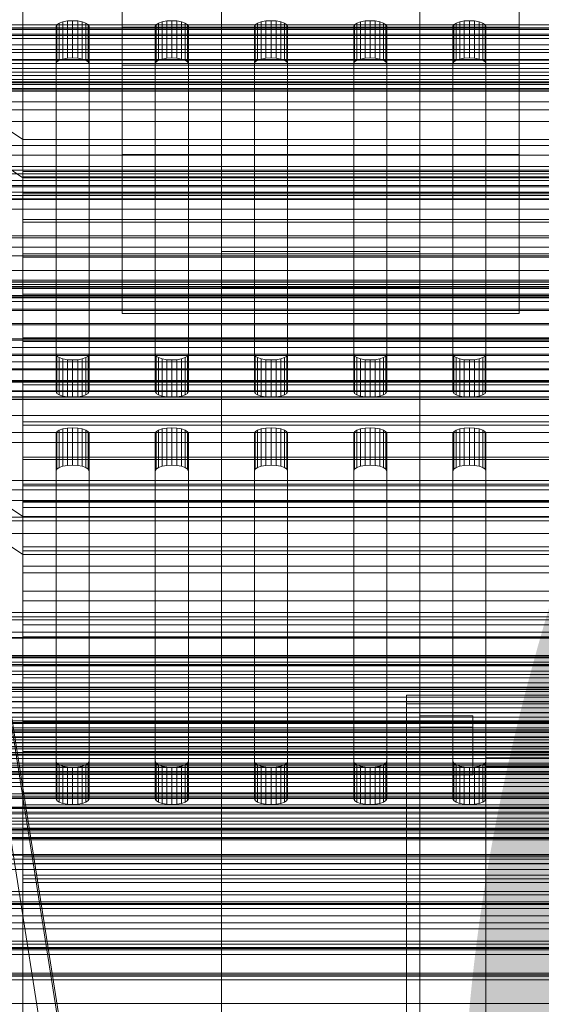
# Model space of a CAD drawing. Header units: millimetres. Extents: x -2233 to 61924, y -68080 to 6847.
# Tile 60 of 256: x -130 to -52, y -35176 to -35027. Entities that reach past the tile are written whole.
import ezdxf

# ---------------------------------------------------------------- set-up
doc = ezdxf.new("R2010")
doc.units = ezdxf.units.MM
for name, color, linetype, lineweight in [('COTAS_O', 1, 'Continuous', 0), ('COTAS_P', 1, 'Continuous', 0), ('frontal_bajante_movil', 7, 'Continuous', 0), ('frontal_C01', 7, 'Continuous', 0), ('frontal_C02', 7, 'Continuous', 0), ('frontal_C03', 7, 'Continuous', 0), ('frontal_mezcladora', 7, 'Continuous', 0), ('frontal_secador', 7, 'Continuous', 0)]:
    doc.layers.add(name, color=color, linetype=linetype, lineweight=lineweight)
doc.dimstyles.new('R19_100', dxfattribs={"dimtxt": 250, "dimasz": 150, "dimexe": 150, "dimexo": 80, "dimgap": 100, "dimtad": 1, "dimtih": 1, "dimtoh": 1, "dimdsep": 46, "dimcen": 0.09, "dimadec": 0, "dimazin": 0, "dimtfac": 1, "dimtdec": 4, "dimtofl": 0, "dimtmove": 0, "dimatfit": 3, "dimfxl": 1, "dimtolj": 1, "dimtzin": 0, "dimarcsym": 0})

# ---------------------------------------------------------------- blocks, each defined once
blk = doc.blocks.new('DIM_R27_48')
at = {"layer": 'COTAS_P'}
for p, q in [((-1750, -34600), (-1600, -34555)), ((2600, -34600), (2450, -34555)), ((-1750, -35500), (-1750, -34600)), ((-1750, -34600), (2600, -34600)), ((-1750, -34600), (-1600, -34645)), ((2600, -34600), (2450, -34645)), ((2600, -35500), (2600, -34600))]:
    blk.add_line(p, q, dxfattribs=at)
blk.add_text('4350 P', height=250, dxfattribs=at).set_placement((425, -34500))
blk = doc.blocks.new('DIM_R27_50')
at = {"layer": 'COTAS_P'}
for p, q in [((1705.78, -34504.95), (1551.9, -34475.9)), ((-194.22, -34704.95), (1705.78, -34504.95)), ((1705.78, -34504.95), (1561.32, -34565.4)), ((1800, -35400), (1705.78, -34504.95)), ((-194.22, -34704.95), (-49.75, -34644.49)), ((-100, -35600), (-194.22, -34704.95)), ((-194.22, -34704.95), (-40.33, -34734))]:
    blk.add_line(p, q, dxfattribs=at)
blk.add_text('1910.5 P', height=250, rotation=6.009, dxfattribs=at).set_placement((745.32, -34505.49))
blk = doc.blocks.new('DIM_R27_58')
at = {"layer": 'COTAS_O'}
for p, q in [((-1480, -35300), (-1330, -35255)), ((490, -35300), (340, -35255)), ((-1480, -36000), (-1480, -35300)), ((-1480, -35300), (490, -35300)), ((-1480, -35300), (-1330, -35345)), ((490, -35300), (340, -35345)), ((490, -36000), (490, -35300))]:
    blk.add_line(p, q, dxfattribs=at)
blk.add_text('1970 O', height=250, dxfattribs=at).set_placement((-495, -35200))
blk = doc.blocks.new('DIM_R27_60')
at = {"layer": 'COTAS_O'}
for p, q in [((-1400, -35300), (-1250, -35255)), ((1400, -35300), (1250, -35255)), ((-1400, -36000), (-1400, -35300)), ((-1400, -35300), (1400, -35300)), ((-1400, -35300), (-1250, -35345)), ((1400, -35300), (1250, -35345)), ((1400, -36000), (1400, -35300))]:
    blk.add_line(p, q, dxfattribs=at)
blk.add_text('2800 O', height=250, dxfattribs=at).set_placement((0, -35200))
blk = doc.blocks.new('DIM_R27_61')
at = {"layer": 'COTAS_P'}
for p, q in [((-305, -34680), (395, -34680)), ((395, -34680), (350, -34830)), ((395, -36000), (395, -34680)), ((395, -34680), (440, -34830)), ((395, -36000), (350, -35850)), ((395, -36000), (440, -35850)), ((-305, -36000), (395, -36000))]:
    blk.add_line(p, q, dxfattribs=at)
blk.add_text('1320 P', height=250, rotation=90, dxfattribs=at).set_placement((295, -35340))
blk = doc.blocks.new('DIM_R27_62')
at = {"layer": 'COTAS_P'}
for p, q in [((-305, -35300), (-155, -35255)), ((345, -35300), (195, -35255)), ((-305, -36000), (-305, -35300)), ((-305, -35300), (345, -35300)), ((-305, -35300), (-155, -35345)), ((345, -35300), (195, -35345)), ((345, -36000), (345, -35300))]:
    blk.add_line(p, q, dxfattribs=at)
blk.add_text('650 P', height=250, dxfattribs=at).set_placement((20, -35200))

msp = doc.modelspace()

# ---------------------------------------------------------------- linework, layer by layer
at = {"layer": 'frontal_bajante_movil'}
for p, q in [((-82.939, -35460.565), (-170.939, -34903.924)), ((-168, -34903.359), (-80, -35460)), ((-168, -34904.675), (-80, -35461.315)), ((-125, -35028.298), (-124.878, -35028.034)), ((-124.878, -35028.034), (-124.523, -35027.796)), ((-124.878, -35033.672), (-124.878, -35028.034)), ((-124.523, -35027.796), (-123.969, -35027.607)), ((-124.523, -35033.434), (-124.523, -35027.796)), ((-123.969, -35027.607), (-123.273, -35027.485)), ((-123.969, -35033.245), (-123.969, -35027.607)), ((-123.273, -35027.485), (-122.5, -35027.443)), ((-123.273, -35033.123), (-123.273, -35027.485)), ((-122.5, -35027.443), (-121.727, -35027.485)), ((-122.5, -35033.082), (-122.5, -35027.443)), ((-121.727, -35027.485), (-121.031, -35027.607)), ((-121.727, -35033.123), (-121.727, -35027.485)), ((-121.031, -35027.607), (-120.477, -35027.796)), ((-121.031, -35033.245), (-121.031, -35027.607)), ((-120.477, -35027.796), (-120.122, -35028.034)), ((-120.477, -35033.434), (-120.477, -35027.796)), ((-120.122, -35028.034), (-120, -35028.298)), ((-120.122, -35033.672), (-120.122, -35028.034)), ((-110, -35028.298), (-109.878, -35028.034)), ((-109.878, -35028.034), (-109.523, -35027.796)), ((-109.878, -35033.672), (-109.878, -35028.034)), ((-109.523, -35027.796), (-108.969, -35027.607)), ((-109.523, -35033.434), (-109.523, -35027.796)), ((-108.969, -35027.607), (-108.273, -35027.485)), ((-108.969, -35033.245), (-108.969, -35027.607)), ((-108.273, -35027.485), (-107.5, -35027.443)), ((-108.273, -35033.123), (-108.273, -35027.485)), ((-107.5, -35027.443), (-106.727, -35027.485)), ((-107.5, -35033.082), (-107.5, -35027.443)), ((-106.727, -35027.485), (-106.031, -35027.607)), ((-106.727, -35033.123), (-106.727, -35027.485)), ((-106.031, -35027.607), (-105.477, -35027.796)), ((-106.031, -35033.245), (-106.031, -35027.607)), ((-105.477, -35027.796), (-105.122, -35028.034)), ((-105.477, -35033.434), (-105.477, -35027.796)), ((-105.122, -35028.034), (-105, -35028.298)), ((-105.122, -35033.672), (-105.122, -35028.034)), ((-95, -35028.298), (-94.878, -35028.034)), ((-94.878, -35028.034), (-94.523, -35027.796)), ((-94.878, -35033.672), (-94.878, -35028.034)), ((-94.523, -35027.796), (-93.969, -35027.607)), ((-94.523, -35033.434), (-94.523, -35027.796)), ((-93.969, -35027.607), (-93.273, -35027.485)), ((-93.969, -35033.245), (-93.969, -35027.607)), ((-93.273, -35027.485), (-92.5, -35027.443)), ((-93.273, -35033.123), (-93.273, -35027.485)), ((-92.5, -35027.443), (-91.727, -35027.485)), ((-92.5, -35033.082), (-92.5, -35027.443)), ((-91.727, -35027.485), (-91.031, -35027.607)), ((-91.727, -35033.123), (-91.727, -35027.485)), ((-91.031, -35027.607), (-90.477, -35027.796)), ((-91.031, -35033.245), (-91.031, -35027.607)), ((-90.477, -35027.796), (-90.122, -35028.034)), ((-90.477, -35033.434), (-90.477, -35027.796)), ((-90.122, -35028.034), (-90, -35028.298)), ((-90.122, -35033.672), (-90.122, -35028.034)), ((-80, -35028.298), (-79.878, -35028.034)), ((-79.878, -35028.034), (-79.523, -35027.796)), ((-79.878, -35033.672), (-79.878, -35028.034)), ((-79.523, -35027.796), (-78.969, -35027.607)), ((-79.523, -35033.434), (-79.523, -35027.796)), ((-78.969, -35027.607), (-78.273, -35027.485)), ((-78.969, -35033.245), (-78.969, -35027.607)), ((-78.273, -35027.485), (-77.5, -35027.443)), ((-78.273, -35033.123), (-78.273, -35027.485)), ((-77.5, -35027.443), (-76.727, -35027.485)), ((-77.5, -35033.082), (-77.5, -35027.443)), ((-76.727, -35027.485), (-76.031, -35027.607)), ((-76.727, -35033.123), (-76.727, -35027.485)), ((-76.031, -35027.607), (-75.477, -35027.796)), ((-76.031, -35033.245), (-76.031, -35027.607)), ((-75.477, -35027.796), (-75.122, -35028.034)), ((-75.477, -35033.434), (-75.477, -35027.796)), ((-75.122, -35028.034), (-75, -35028.298)), ((-75.122, -35033.672), (-75.122, -35028.034)), ((-65, -35028.298), (-64.878, -35028.034)), ((-64.878, -35028.034), (-64.523, -35027.796)), ((-64.878, -35033.672), (-64.878, -35028.034)), ((-64.523, -35027.796), (-63.969, -35027.607)), ((-64.523, -35033.434), (-64.523, -35027.796)), ((-63.969, -35027.607), (-63.273, -35027.485)), ((-63.969, -35033.245), (-63.969, -35027.607)), ((-63.273, -35027.485), (-62.5, -35027.443)), ((-63.273, -35033.123), (-63.273, -35027.485)), ((-62.5, -35027.443), (-61.727, -35027.485)), ((-62.5, -35033.082), (-62.5, -35027.443)), ((-61.727, -35027.485), (-61.031, -35027.607)), ((-61.727, -35033.123), (-61.727, -35027.485)), ((-61.031, -35027.607), (-60.477, -35027.796)), ((-61.031, -35033.245), (-61.031, -35027.607)), ((-60.477, -35027.796), (-60.122, -35028.034)), ((-60.477, -35033.434), (-60.477, -35027.796)), ((-60.122, -35028.034), (-60, -35028.298)), ((-60.122, -35033.672), (-60.122, -35028.034)), ((208, -35029.661), (-168, -35029.661)), ((-125, -35077.891), (-125, -35028.298)), ((-125, -35028.298), (-125, -35033.937)), ((-120, -35028.298), (-120, -35077.891)), ((-120, -35033.937), (-120, -35028.298)), ((-110, -35077.891), (-110, -35028.298)), ((-110, -35028.298), (-110, -35033.937)), ((-105, -35028.298), (-105, -35077.891)), ((-105, -35033.937), (-105, -35028.298)), ((-95, -35077.891), (-95, -35028.298)), ((-95, -35028.298), (-95, -35033.937)), ((-90, -35028.298), (-90, -35077.891)), ((-90, -35033.937), (-90, -35028.298)), ((-80, -35077.891), (-80, -35028.298)), ((-80, -35028.298), (-80, -35033.937)), ((-75, -35028.298), (-75, -35077.891)), ((-75, -35033.937), (-75, -35028.298)), ((-65, -35077.891), (-65, -35028.298)), ((-65, -35028.298), (-65, -35033.937)), ((-60, -35028.298), (-60, -35077.891)), ((-60, -35033.937), (-60, -35028.298)), ((-124.878, -35033.672), (-125, -35033.937)), ((-125, -35033.937), (-125, -35083.53)), ((-124.523, -35033.434), (-124.878, -35033.672)), ((-123.969, -35033.245), (-124.523, -35033.434)), ((-123.273, -35033.123), (-123.969, -35033.245)), ((-122.5, -35033.082), (-123.273, -35033.123)), ((-121.727, -35033.123), (-122.5, -35033.082)), ((-121.031, -35033.245), (-121.727, -35033.123)), ((-120.477, -35033.434), (-121.031, -35033.245)), ((-120.122, -35033.672), (-120.477, -35033.434)), ((-120, -35033.937), (-120.122, -35033.672)), ((-120, -35083.53), (-120, -35033.937)), ((-109.878, -35033.672), (-110, -35033.937)), ((-110, -35033.937), (-110, -35083.53)), ((-109.523, -35033.434), (-109.878, -35033.672)), ((-108.969, -35033.245), (-109.523, -35033.434)), ((-108.273, -35033.123), (-108.969, -35033.245)), ((-107.5, -35033.082), (-108.273, -35033.123)), ((-106.727, -35033.123), (-107.5, -35033.082)), ((-106.031, -35033.245), (-106.727, -35033.123)), ((-105.477, -35033.434), (-106.031, -35033.245)), ((-105.122, -35033.672), (-105.477, -35033.434)), ((-105, -35033.937), (-105.122, -35033.672)), ((-105, -35083.53), (-105, -35033.937)), ((-94.878, -35033.672), (-95, -35033.937)), ((-95, -35033.937), (-95, -35083.53)), ((-94.523, -35033.434), (-94.878, -35033.672)), ((-93.969, -35033.245), (-94.523, -35033.434)), ((-93.273, -35033.123), (-93.969, -35033.245)), ((-92.5, -35033.082), (-93.273, -35033.123)), ((-91.727, -35033.123), (-92.5, -35033.082)), ((-91.031, -35033.245), (-91.727, -35033.123)), ((-90.477, -35033.434), (-91.031, -35033.245)), ((-90.122, -35033.672), (-90.477, -35033.434)), ((-90, -35033.937), (-90.122, -35033.672)), ((-90, -35083.53), (-90, -35033.937)), ((-79.878, -35033.672), (-80, -35033.937)), ((-80, -35033.937), (-80, -35083.53)), ((-79.523, -35033.434), (-79.878, -35033.672)), ((-78.969, -35033.245), (-79.523, -35033.434)), ((-78.273, -35033.123), (-78.969, -35033.245)), ((-77.5, -35033.082), (-78.273, -35033.123)), ((-76.727, -35033.123), (-77.5, -35033.082)), ((-76.031, -35033.245), (-76.727, -35033.123)), ((-75.477, -35033.434), (-76.031, -35033.245)), ((-75.122, -35033.672), (-75.477, -35033.434)), ((-75, -35033.937), (-75.122, -35033.672)), ((-75, -35083.53), (-75, -35033.937)), ((-64.878, -35033.672), (-65, -35033.937)), ((-65, -35033.937), (-65, -35083.53)), ((-64.523, -35033.434), (-64.878, -35033.672)), ((-63.969, -35033.245), (-64.523, -35033.434)), ((-63.273, -35033.123), (-63.969, -35033.245)), ((-62.5, -35033.082), (-63.273, -35033.123)), ((-61.727, -35033.123), (-62.5, -35033.082)), ((-61.031, -35033.245), (-61.727, -35033.123)), ((-60.477, -35033.434), (-61.031, -35033.245)), ((-60.122, -35033.672), (-60.477, -35033.434)), ((-60, -35033.937), (-60.122, -35033.672)), ((-60, -35083.53), (-60, -35033.937)), ((208, -35036.833), (-168, -35036.833)), ((-168, -35040.938), (208, -35040.938)), ((-124.878, -35078.156), (-125, -35077.891)), ((-125, -35083.53), (-125, -35077.891)), ((-124.523, -35078.394), (-124.878, -35078.156)), ((-124.878, -35083.794), (-124.878, -35078.156)), ((-123.969, -35078.583), (-124.523, -35078.394)), ((-124.523, -35084.032), (-124.523, -35078.394)), ((-123.273, -35078.705), (-123.969, -35078.583)), ((-123.969, -35084.221), (-123.969, -35078.583)), ((-122.5, -35078.746), (-123.273, -35078.705)), ((-123.273, -35084.343), (-123.273, -35078.705)), ((-121.727, -35078.705), (-122.5, -35078.746)), ((-122.5, -35084.385), (-122.5, -35078.746)), ((-121.031, -35078.583), (-121.727, -35078.705)), ((-121.727, -35084.343), (-121.727, -35078.705)), ((-120.477, -35078.394), (-121.031, -35078.583)), ((-121.031, -35084.221), (-121.031, -35078.583)), ((-120.122, -35078.156), (-120.477, -35078.394)), ((-120.477, -35084.032), (-120.477, -35078.394)), ((-120, -35077.891), (-120.122, -35078.156)), ((-120.122, -35083.794), (-120.122, -35078.156)), ((-120, -35083.53), (-120, -35077.891)), ((-109.878, -35078.156), (-110, -35077.891)), ((-110, -35083.53), (-110, -35077.891)), ((-109.523, -35078.394), (-109.878, -35078.156)), ((-109.878, -35083.794), (-109.878, -35078.156)), ((-108.969, -35078.583), (-109.523, -35078.394)), ((-109.523, -35084.032), (-109.523, -35078.394)), ((-108.273, -35078.705), (-108.969, -35078.583)), ((-108.969, -35084.221), (-108.969, -35078.583)), ((-107.5, -35078.746), (-108.273, -35078.705)), ((-108.273, -35084.343), (-108.273, -35078.705)), ((-106.727, -35078.705), (-107.5, -35078.746)), ((-107.5, -35084.385), (-107.5, -35078.746)), ((-106.031, -35078.583), (-106.727, -35078.705)), ((-106.727, -35084.343), (-106.727, -35078.705)), ((-105.477, -35078.394), (-106.031, -35078.583)), ((-106.031, -35084.221), (-106.031, -35078.583)), ((-105.122, -35078.156), (-105.477, -35078.394)), ((-105.477, -35084.032), (-105.477, -35078.394)), ((-105, -35077.891), (-105.122, -35078.156)), ((-105.122, -35083.794), (-105.122, -35078.156)), ((-105, -35083.53), (-105, -35077.891)), ((-94.878, -35078.156), (-95, -35077.891)), ((-95, -35083.53), (-95, -35077.891)), ((-94.523, -35078.394), (-94.878, -35078.156)), ((-94.878, -35083.794), (-94.878, -35078.156)), ((-93.969, -35078.583), (-94.523, -35078.394)), ((-94.523, -35084.032), (-94.523, -35078.394)), ((-93.273, -35078.705), (-93.969, -35078.583)), ((-93.969, -35084.221), (-93.969, -35078.583)), ((-92.5, -35078.746), (-93.273, -35078.705)), ((-93.273, -35084.343), (-93.273, -35078.705)), ((-91.727, -35078.705), (-92.5, -35078.746)), ((-92.5, -35084.385), (-92.5, -35078.746)), ((-91.031, -35078.583), (-91.727, -35078.705)), ((-91.727, -35084.343), (-91.727, -35078.705)), ((-90.477, -35078.394), (-91.031, -35078.583)), ((-91.031, -35084.221), (-91.031, -35078.583)), ((-90.122, -35078.156), (-90.477, -35078.394)), ((-90.477, -35084.032), (-90.477, -35078.394)), ((-90, -35077.891), (-90.122, -35078.156)), ((-90.122, -35083.794), (-90.122, -35078.156)), ((-90, -35083.53), (-90, -35077.891)), ((-79.878, -35078.156), (-80, -35077.891)), ((-80, -35083.53), (-80, -35077.891)), ((-79.523, -35078.394), (-79.878, -35078.156)), ((-79.878, -35083.794), (-79.878, -35078.156)), ((-78.969, -35078.583), (-79.523, -35078.394)), ((-79.523, -35084.032), (-79.523, -35078.394)), ((-78.273, -35078.705), (-78.969, -35078.583)), ((-78.969, -35084.221), (-78.969, -35078.583)), ((-77.5, -35078.746), (-78.273, -35078.705)), ((-78.273, -35084.343), (-78.273, -35078.705)), ((-76.727, -35078.705), (-77.5, -35078.746)), ((-77.5, -35084.385), (-77.5, -35078.746)), ((-76.031, -35078.583), (-76.727, -35078.705)), ((-76.727, -35084.343), (-76.727, -35078.705)), ((-75.477, -35078.394), (-76.031, -35078.583)), ((-76.031, -35084.221), (-76.031, -35078.583)), ((-75.122, -35078.156), (-75.477, -35078.394)), ((-75.477, -35084.032), (-75.477, -35078.394)), ((-75, -35077.891), (-75.122, -35078.156)), ((-75.122, -35083.794), (-75.122, -35078.156)), ((-75, -35083.53), (-75, -35077.891)), ((-64.878, -35078.156), (-65, -35077.891)), ((-65, -35083.53), (-65, -35077.891)), ((-64.523, -35078.394), (-64.878, -35078.156)), ((-64.878, -35083.794), (-64.878, -35078.156)), ((-63.969, -35078.583), (-64.523, -35078.394)), ((-64.523, -35084.032), (-64.523, -35078.394)), ((-63.273, -35078.705), (-63.969, -35078.583)), ((-63.969, -35084.221), (-63.969, -35078.583)), ((-62.5, -35078.746), (-63.273, -35078.705)), ((-63.273, -35084.343), (-63.273, -35078.705)), ((-61.727, -35078.705), (-62.5, -35078.746)), ((-62.5, -35084.385), (-62.5, -35078.746)), ((-61.031, -35078.583), (-61.727, -35078.705)), ((-61.727, -35084.343), (-61.727, -35078.705)), ((-60.477, -35078.394), (-61.031, -35078.583)), ((-61.031, -35084.221), (-61.031, -35078.583)), ((-60.122, -35078.156), (-60.477, -35078.394)), ((-60.477, -35084.032), (-60.477, -35078.394)), ((-60, -35077.891), (-60.122, -35078.156)), ((-60.122, -35083.794), (-60.122, -35078.156)), ((-60, -35083.53), (-60, -35077.891)), ((-125, -35083.53), (-124.878, -35083.794)), ((-124.878, -35083.794), (-124.523, -35084.032)), ((-124.523, -35084.032), (-123.969, -35084.221)), ((-123.969, -35084.221), (-123.273, -35084.343)), ((-123.273, -35084.343), (-122.5, -35084.385)), ((-122.5, -35084.385), (-121.727, -35084.343)), ((-121.727, -35084.343), (-121.031, -35084.221)), ((-121.031, -35084.221), (-120.477, -35084.032)), ((-120.477, -35084.032), (-120.122, -35083.794)), ((-120.122, -35083.794), (-120, -35083.53)), ((-110, -35083.53), (-109.878, -35083.794)), ((-109.878, -35083.794), (-109.523, -35084.032)), ((-109.523, -35084.032), (-108.969, -35084.221)), ((-108.969, -35084.221), (-108.273, -35084.343)), ((-108.273, -35084.343), (-107.5, -35084.385)), ((-107.5, -35084.385), (-106.727, -35084.343)), ((-106.727, -35084.343), (-106.031, -35084.221)), ((-106.031, -35084.221), (-105.477, -35084.032)), ((-105.477, -35084.032), (-105.122, -35083.794)), ((-105.122, -35083.794), (-105, -35083.53)), ((-95, -35083.53), (-94.878, -35083.794)), ((-94.878, -35083.794), (-94.523, -35084.032)), ((-94.523, -35084.032), (-93.969, -35084.221)), ((-93.969, -35084.221), (-93.273, -35084.343)), ((-93.273, -35084.343), (-92.5, -35084.385)), ((-92.5, -35084.385), (-91.727, -35084.343)), ((-91.727, -35084.343), (-91.031, -35084.221)), ((-91.031, -35084.221), (-90.477, -35084.032)), ((-90.477, -35084.032), (-90.122, -35083.794)), ((-90.122, -35083.794), (-90, -35083.53)), ((-80, -35083.53), (-79.878, -35083.794)), ((-79.878, -35083.794), (-79.523, -35084.032)), ((-79.523, -35084.032), (-78.969, -35084.221)), ((-78.969, -35084.221), (-78.273, -35084.343)), ((-78.273, -35084.343), (-77.5, -35084.385)), ((-77.5, -35084.385), (-76.727, -35084.343)), ((-76.727, -35084.343), (-76.031, -35084.221)), ((-76.031, -35084.221), (-75.477, -35084.032)), ((-75.477, -35084.032), (-75.122, -35083.794)), ((-75.122, -35083.794), (-75, -35083.53)), ((-65, -35083.53), (-64.878, -35083.794)), ((-64.878, -35083.794), (-64.523, -35084.032)), ((-64.523, -35084.032), (-63.969, -35084.221)), ((-63.969, -35084.221), (-63.273, -35084.343)), ((-63.273, -35084.343), (-62.5, -35084.385)), ((-62.5, -35084.385), (-61.727, -35084.343)), ((-61.727, -35084.343), (-61.031, -35084.221)), ((-61.031, -35084.221), (-60.477, -35084.032)), ((-60.477, -35084.032), (-60.122, -35083.794)), ((-60.122, -35083.794), (-60, -35083.53)), ((-168, -35087.121), (208, -35087.121)), ((-124.523, -35089.359), (-123.969, -35089.17)), ((-123.969, -35089.17), (-123.273, -35089.049)), ((-123.969, -35094.808), (-123.969, -35089.17)), ((-123.273, -35089.049), (-122.5, -35089.007)), ((-123.273, -35094.687), (-123.273, -35089.049)), ((-122.5, -35089.007), (-121.727, -35089.049)), ((-122.5, -35094.645), (-122.5, -35089.007)), ((-121.727, -35089.049), (-121.031, -35089.17)), ((-121.727, -35094.687), (-121.727, -35089.049)), ((-121.031, -35089.17), (-120.477, -35089.359)), ((-121.031, -35094.808), (-121.031, -35089.17)), ((-109.523, -35089.359), (-108.969, -35089.17)), ((-108.969, -35089.17), (-108.273, -35089.049)), ((-108.969, -35094.808), (-108.969, -35089.17)), ((-108.273, -35089.049), (-107.5, -35089.007)), ((-108.273, -35094.687), (-108.273, -35089.049)), ((-107.5, -35089.007), (-106.727, -35089.049)), ((-107.5, -35094.645), (-107.5, -35089.007)), ((-106.727, -35089.049), (-106.031, -35089.17)), ((-106.727, -35094.687), (-106.727, -35089.049)), ((-106.031, -35089.17), (-105.477, -35089.359)), ((-106.031, -35094.808), (-106.031, -35089.17)), ((-94.523, -35089.359), (-93.969, -35089.17)), ((-93.969, -35089.17), (-93.273, -35089.049)), ((-93.969, -35094.808), (-93.969, -35089.17)), ((-93.273, -35089.049), (-92.5, -35089.007)), ((-93.273, -35094.687), (-93.273, -35089.049)), ((-92.5, -35089.007), (-91.727, -35089.049)), ((-92.5, -35094.645), (-92.5, -35089.007)), ((-91.727, -35089.049), (-91.031, -35089.17)), ((-91.727, -35094.687), (-91.727, -35089.049)), ((-91.031, -35089.17), (-90.477, -35089.359)), ((-91.031, -35094.808), (-91.031, -35089.17)), ((-79.523, -35089.359), (-78.969, -35089.17)), ((-78.969, -35089.17), (-78.273, -35089.049)), ((-78.969, -35094.808), (-78.969, -35089.17)), ((-78.273, -35089.049), (-77.5, -35089.007)), ((-78.273, -35094.687), (-78.273, -35089.049)), ((-77.5, -35089.007), (-76.727, -35089.049)), ((-77.5, -35094.645), (-77.5, -35089.007)), ((-76.727, -35089.049), (-76.031, -35089.17)), ((-76.727, -35094.687), (-76.727, -35089.049)), ((-76.031, -35089.17), (-75.477, -35089.359)), ((-76.031, -35094.808), (-76.031, -35089.17)), ((-64.523, -35089.359), (-63.969, -35089.17)), ((-63.969, -35089.17), (-63.273, -35089.049)), ((-63.969, -35094.808), (-63.969, -35089.17)), ((-63.273, -35089.049), (-62.5, -35089.007)), ((-63.273, -35094.687), (-63.273, -35089.049)), ((-62.5, -35089.007), (-61.727, -35089.049)), ((-62.5, -35094.645), (-62.5, -35089.007)), ((-61.727, -35089.049), (-61.031, -35089.17)), ((-61.727, -35094.687), (-61.727, -35089.049)), ((-61.031, -35089.17), (-60.477, -35089.359)), ((-61.031, -35094.808), (-61.031, -35089.17)), ((-125, -35089.862), (-124.878, -35089.598)), ((-125, -35139.455), (-125, -35089.862)), ((-125, -35089.862), (-125, -35095.5)), ((-124.878, -35089.598), (-124.523, -35089.359)), ((-124.878, -35095.236), (-124.878, -35089.598)), ((-124.523, -35094.998), (-124.523, -35089.359)), ((-120.477, -35089.359), (-120.122, -35089.598)), ((-120.477, -35094.998), (-120.477, -35089.359)), ((-120.122, -35089.598), (-120, -35089.862)), ((-120.122, -35095.236), (-120.122, -35089.598)), ((-120, -35089.862), (-120, -35139.455)), ((-120, -35095.5), (-120, -35089.862)), ((-110, -35089.862), (-109.878, -35089.598)), ((-110, -35139.455), (-110, -35089.862)), ((-110, -35089.862), (-110, -35095.5)), ((-109.878, -35089.598), (-109.523, -35089.359)), ((-109.878, -35095.236), (-109.878, -35089.598)), ((-109.523, -35094.998), (-109.523, -35089.359)), ((-105.477, -35089.359), (-105.122, -35089.598)), ((-105.477, -35094.998), (-105.477, -35089.359)), ((-105.122, -35089.598), (-105, -35089.862)), ((-105.122, -35095.236), (-105.122, -35089.598)), ((-105, -35089.862), (-105, -35139.455)), ((-105, -35095.5), (-105, -35089.862)), ((-95, -35089.862), (-94.878, -35089.598)), ((-95, -35139.455), (-95, -35089.862)), ((-95, -35089.862), (-95, -35095.5)), ((-94.878, -35089.598), (-94.523, -35089.359)), ((-94.878, -35095.236), (-94.878, -35089.598)), ((-94.523, -35094.998), (-94.523, -35089.359)), ((-90.477, -35089.359), (-90.122, -35089.598)), ((-90.477, -35094.998), (-90.477, -35089.359)), ((-90.122, -35089.598), (-90, -35089.862)), ((-90.122, -35095.236), (-90.122, -35089.598)), ((-90, -35089.862), (-90, -35139.455)), ((-90, -35095.5), (-90, -35089.862)), ((-80, -35089.862), (-79.878, -35089.598)), ((-80, -35139.455), (-80, -35089.862)), ((-80, -35089.862), (-80, -35095.5)), ((-79.878, -35089.598), (-79.523, -35089.359)), ((-79.878, -35095.236), (-79.878, -35089.598)), ((-79.523, -35094.998), (-79.523, -35089.359)), ((-75.477, -35089.359), (-75.122, -35089.598)), ((-75.477, -35094.998), (-75.477, -35089.359)), ((-75.122, -35089.598), (-75, -35089.862)), ((-75.122, -35095.236), (-75.122, -35089.598)), ((-75, -35089.862), (-75, -35139.455)), ((-75, -35095.5), (-75, -35089.862)), ((-65, -35089.862), (-64.878, -35089.598)), ((-65, -35139.455), (-65, -35089.862)), ((-65, -35089.862), (-65, -35095.5)), ((-64.878, -35089.598), (-64.523, -35089.359)), ((-64.878, -35095.236), (-64.878, -35089.598)), ((-64.523, -35094.998), (-64.523, -35089.359)), ((-60.477, -35089.359), (-60.122, -35089.598)), ((-60.477, -35094.998), (-60.477, -35089.359)), ((-60.122, -35089.598), (-60, -35089.862)), ((-60.122, -35095.236), (-60.122, -35089.598)), ((-60, -35089.862), (-60, -35139.455)), ((-60, -35095.5), (-60, -35089.862)), ((208, -35091.225), (-168, -35091.225)), ((-124.878, -35095.236), (-125, -35095.5)), ((-124.523, -35094.998), (-124.878, -35095.236)), ((-123.969, -35094.808), (-124.523, -35094.998)), ((-123.273, -35094.687), (-123.969, -35094.808)), ((-122.5, -35094.645), (-123.273, -35094.687)), ((-121.727, -35094.687), (-122.5, -35094.645)), ((-121.031, -35094.808), (-121.727, -35094.687)), ((-120.477, -35094.998), (-121.031, -35094.808)), ((-120.122, -35095.236), (-120.477, -35094.998)), ((-120, -35095.5), (-120.122, -35095.236)), ((-109.878, -35095.236), (-110, -35095.5)), ((-109.523, -35094.998), (-109.878, -35095.236)), ((-108.969, -35094.808), (-109.523, -35094.998)), ((-108.273, -35094.687), (-108.969, -35094.808)), ((-107.5, -35094.645), (-108.273, -35094.687)), ((-106.727, -35094.687), (-107.5, -35094.645)), ((-106.031, -35094.808), (-106.727, -35094.687)), ((-105.477, -35094.998), (-106.031, -35094.808)), ((-105.122, -35095.236), (-105.477, -35094.998)), ((-105, -35095.5), (-105.122, -35095.236)), ((-94.878, -35095.236), (-95, -35095.5)), ((-94.523, -35094.998), (-94.878, -35095.236)), ((-93.969, -35094.808), (-94.523, -35094.998)), ((-93.273, -35094.687), (-93.969, -35094.808)), ((-92.5, -35094.645), (-93.273, -35094.687)), ((-91.727, -35094.687), (-92.5, -35094.645)), ((-91.031, -35094.808), (-91.727, -35094.687)), ((-90.477, -35094.998), (-91.031, -35094.808)), ((-90.122, -35095.236), (-90.477, -35094.998)), ((-90, -35095.5), (-90.122, -35095.236)), ((-79.878, -35095.236), (-80, -35095.5)), ((-79.523, -35094.998), (-79.878, -35095.236)), ((-78.969, -35094.808), (-79.523, -35094.998)), ((-78.273, -35094.687), (-78.969, -35094.808)), ((-77.5, -35094.645), (-78.273, -35094.687)), ((-76.727, -35094.687), (-77.5, -35094.645)), ((-76.031, -35094.808), (-76.727, -35094.687)), ((-75.477, -35094.998), (-76.031, -35094.808)), ((-75.122, -35095.236), (-75.477, -35094.998)), ((-75, -35095.5), (-75.122, -35095.236)), ((-64.878, -35095.236), (-65, -35095.5)), ((-64.523, -35094.998), (-64.878, -35095.236)), ((-63.969, -35094.808), (-64.523, -35094.998)), ((-63.273, -35094.687), (-63.969, -35094.808)), ((-62.5, -35094.645), (-63.273, -35094.687)), ((-61.727, -35094.687), (-62.5, -35094.645)), ((-61.031, -35094.808), (-61.727, -35094.687)), ((-60.477, -35094.998), (-61.031, -35094.808)), ((-60.122, -35095.236), (-60.477, -35094.998)), ((-60, -35095.5), (-60.122, -35095.236)), ((-125, -35095.5), (-125, -35145.093)), ((-120, -35145.093), (-120, -35095.5)), ((-110, -35095.5), (-110, -35145.093)), ((-105, -35145.093), (-105, -35095.5)), ((-95, -35095.5), (-95, -35145.093)), ((-90, -35145.093), (-90, -35095.5)), ((-80, -35095.5), (-80, -35145.093)), ((-75, -35145.093), (-75, -35095.5)), ((-65, -35095.5), (-65, -35145.093)), ((-60, -35145.093), (-60, -35095.5)), ((208, -35098.397), (-168, -35098.397)), ((-168, -35102.501), (208, -35102.501)), ((-72, -35129.419), (-72, -35258.837)), ((112, -35129.419), (-72, -35129.419)), ((-72, -35130.734), (-72, -35129.419)), ((-72, -35130.734), (112, -35130.734)), ((-72, -35260.153), (-72, -35130.734)), ((-70, -35132.531), (-70, -35139.721)), ((-62, -35132.531), (-70, -35132.531)), ((-70, -35134.285), (-70, -35132.531)), ((-62, -35139.721), (-62, -35132.531)), ((-62, -35132.531), (-62, -35134.285)), ((-70, -35134.285), (-62, -35134.285)), ((-70, -35141.475), (-70, -35134.285)), ((-62, -35134.285), (-62, -35141.475)), ((-124.878, -35139.719), (-125, -35139.455)), ((-125, -35145.093), (-125, -35139.455)), ((-124.523, -35139.958), (-124.878, -35139.719)), ((-124.878, -35145.357), (-124.878, -35139.719)), ((-120.122, -35139.719), (-120.477, -35139.958)), ((-120, -35139.455), (-120.122, -35139.719)), ((-120.122, -35145.357), (-120.122, -35139.719)), ((-120, -35145.093), (-120, -35139.455)), ((-109.878, -35139.719), (-110, -35139.455)), ((-110, -35145.093), (-110, -35139.455)), ((-109.523, -35139.958), (-109.878, -35139.719)), ((-109.878, -35145.357), (-109.878, -35139.719)), ((-105.122, -35139.719), (-105.477, -35139.958)), ((-105, -35139.455), (-105.122, -35139.719)), ((-105.122, -35145.357), (-105.122, -35139.719)), ((-105, -35145.093), (-105, -35139.455)), ((-94.878, -35139.719), (-95, -35139.455)), ((-95, -35145.093), (-95, -35139.455)), ((-94.523, -35139.958), (-94.878, -35139.719)), ((-94.878, -35145.357), (-94.878, -35139.719)), ((-90.122, -35139.719), (-90.477, -35139.958)), ((-90, -35139.455), (-90.122, -35139.719)), ((-90.122, -35145.357), (-90.122, -35139.719)), ((-90, -35145.093), (-90, -35139.455)), ((-79.878, -35139.719), (-80, -35139.455)), ((-80, -35145.093), (-80, -35139.455)), ((-79.523, -35139.958), (-79.878, -35139.719)), ((-79.878, -35145.357), (-79.878, -35139.719)), ((-75.122, -35139.719), (-75.477, -35139.958)), ((-75, -35139.455), (-75.122, -35139.719)), ((-75.122, -35145.357), (-75.122, -35139.719)), ((-75, -35145.093), (-75, -35139.455)), ((-70, -35139.721), (-62, -35139.721)), ((-70, -35139.721), (-70, -35141.475)), ((-64.878, -35139.719), (-65, -35139.455)), ((-65, -35145.093), (-65, -35139.455)), ((-64.523, -35139.958), (-64.878, -35139.719)), ((-64.878, -35145.357), (-64.878, -35139.719)), ((-62, -35139.721), (-62, -35141.475)), ((-60.122, -35139.719), (-60.477, -35139.958)), ((-60, -35139.455), (-60.122, -35139.719)), ((-60.122, -35145.357), (-60.122, -35139.719)), ((-60, -35138.888), (-60, -35246.737)), ((100, -35138.888), (-60, -35138.888)), ((-60, -35138.888), (-60, -35140.203)), ((-60, -35145.093), (-60, -35139.455)), ((-123.969, -35140.147), (-124.523, -35139.958)), ((-124.523, -35145.596), (-124.523, -35139.958)), ((-123.273, -35140.268), (-123.969, -35140.147)), ((-123.969, -35145.785), (-123.969, -35140.147)), ((-122.5, -35140.31), (-123.273, -35140.268)), ((-123.273, -35145.906), (-123.273, -35140.268)), ((-121.727, -35140.268), (-122.5, -35140.31)), ((-122.5, -35145.948), (-122.5, -35140.31)), ((-121.031, -35140.147), (-121.727, -35140.268)), ((-121.727, -35145.906), (-121.727, -35140.268)), ((-120.477, -35139.958), (-121.031, -35140.147)), ((-121.031, -35145.785), (-121.031, -35140.147)), ((-120.477, -35145.596), (-120.477, -35139.958)), ((-108.969, -35140.147), (-109.523, -35139.958)), ((-109.523, -35145.596), (-109.523, -35139.958)), ((-108.273, -35140.268), (-108.969, -35140.147)), ((-108.969, -35145.785), (-108.969, -35140.147)), ((-107.5, -35140.31), (-108.273, -35140.268)), ((-108.273, -35145.906), (-108.273, -35140.268)), ((-106.727, -35140.268), (-107.5, -35140.31)), ((-107.5, -35145.948), (-107.5, -35140.31)), ((-106.031, -35140.147), (-106.727, -35140.268)), ((-106.727, -35145.906), (-106.727, -35140.268)), ((-105.477, -35139.958), (-106.031, -35140.147)), ((-106.031, -35145.785), (-106.031, -35140.147)), ((-105.477, -35145.596), (-105.477, -35139.958)), ((-93.969, -35140.147), (-94.523, -35139.958)), ((-94.523, -35145.596), (-94.523, -35139.958)), ((-93.273, -35140.268), (-93.969, -35140.147)), ((-93.969, -35145.785), (-93.969, -35140.147)), ((-92.5, -35140.31), (-93.273, -35140.268)), ((-93.273, -35145.906), (-93.273, -35140.268)), ((-91.727, -35140.268), (-92.5, -35140.31)), ((-92.5, -35145.948), (-92.5, -35140.31)), ((-91.031, -35140.147), (-91.727, -35140.268)), ((-91.727, -35145.906), (-91.727, -35140.268)), ((-90.477, -35139.958), (-91.031, -35140.147)), ((-91.031, -35145.785), (-91.031, -35140.147)), ((-90.477, -35145.596), (-90.477, -35139.958)), ((-78.969, -35140.147), (-79.523, -35139.958)), ((-79.523, -35145.596), (-79.523, -35139.958)), ((-78.273, -35140.268), (-78.969, -35140.147)), ((-78.969, -35145.785), (-78.969, -35140.147)), ((-77.5, -35140.31), (-78.273, -35140.268)), ((-78.273, -35145.906), (-78.273, -35140.268)), ((-76.727, -35140.268), (-77.5, -35140.31)), ((-77.5, -35145.948), (-77.5, -35140.31)), ((-76.031, -35140.147), (-76.727, -35140.268)), ((-76.727, -35145.906), (-76.727, -35140.268)), ((-75.477, -35139.958), (-76.031, -35140.147)), ((-76.031, -35145.785), (-76.031, -35140.147)), ((-75.477, -35145.596), (-75.477, -35139.958)), ((-63.969, -35140.147), (-64.523, -35139.958)), ((-64.523, -35145.596), (-64.523, -35139.958)), ((-63.273, -35140.268), (-63.969, -35140.147)), ((-63.969, -35145.785), (-63.969, -35140.147)), ((-62.5, -35140.31), (-63.273, -35140.268)), ((-63.273, -35145.906), (-63.273, -35140.268)), ((-61.727, -35140.268), (-62.5, -35140.31)), ((-62.5, -35145.948), (-62.5, -35140.31)), ((-61.031, -35140.147), (-61.727, -35140.268)), ((-61.727, -35145.906), (-61.727, -35140.268)), ((-60.477, -35139.958), (-61.031, -35140.147)), ((-61.031, -35145.785), (-61.031, -35140.147)), ((-60.477, -35145.596), (-60.477, -35139.958)), ((-60, -35248.052), (-60, -35140.203)), ((-60, -35140.203), (100, -35140.203)), ((-62, -35141.475), (-70, -35141.475)), ((-125, -35145.093), (-124.878, -35145.357)), ((-124.878, -35145.357), (-124.523, -35145.596)), ((-124.523, -35145.596), (-123.969, -35145.785)), ((-123.969, -35145.785), (-123.273, -35145.906)), ((-121.727, -35145.906), (-121.031, -35145.785)), ((-121.031, -35145.785), (-120.477, -35145.596)), ((-120.477, -35145.596), (-120.122, -35145.357)), ((-120.122, -35145.357), (-120, -35145.093)), ((-110, -35145.093), (-109.878, -35145.357)), ((-109.878, -35145.357), (-109.523, -35145.596)), ((-109.523, -35145.596), (-108.969, -35145.785)), ((-108.969, -35145.785), (-108.273, -35145.906)), ((-106.727, -35145.906), (-106.031, -35145.785)), ((-106.031, -35145.785), (-105.477, -35145.596)), ((-105.477, -35145.596), (-105.122, -35145.357)), ((-105.122, -35145.357), (-105, -35145.093)), ((-95, -35145.093), (-94.878, -35145.357)), ((-94.878, -35145.357), (-94.523, -35145.596)), ((-94.523, -35145.596), (-93.969, -35145.785)), ((-93.969, -35145.785), (-93.273, -35145.906)), ((-91.727, -35145.906), (-91.031, -35145.785)), ((-91.031, -35145.785), (-90.477, -35145.596)), ((-90.477, -35145.596), (-90.122, -35145.357)), ((-90.122, -35145.357), (-90, -35145.093)), ((-80, -35145.093), (-79.878, -35145.357)), ((-79.878, -35145.357), (-79.523, -35145.596)), ((-79.523, -35145.596), (-78.969, -35145.785)), ((-78.969, -35145.785), (-78.273, -35145.906)), ((-76.727, -35145.906), (-76.031, -35145.785)), ((-76.031, -35145.785), (-75.477, -35145.596)), ((-75.477, -35145.596), (-75.122, -35145.357)), ((-75.122, -35145.357), (-75, -35145.093)), ((-65, -35145.093), (-64.878, -35145.357)), ((-64.878, -35145.357), (-64.523, -35145.596)), ((-64.523, -35145.596), (-63.969, -35145.785)), ((-63.969, -35145.785), (-63.273, -35145.906)), ((-61.727, -35145.906), (-61.031, -35145.785)), ((-61.031, -35145.785), (-60.477, -35145.596)), ((-60.477, -35145.596), (-60.122, -35145.357)), ((-60.122, -35145.357), (-60, -35145.093)), ((-123.273, -35145.906), (-122.5, -35145.948)), ((-122.5, -35145.948), (-121.727, -35145.906)), ((-108.273, -35145.906), (-107.5, -35145.948)), ((-107.5, -35145.948), (-106.727, -35145.906)), ((-93.273, -35145.906), (-92.5, -35145.948)), ((-92.5, -35145.948), (-91.727, -35145.906)), ((-78.273, -35145.906), (-77.5, -35145.948)), ((-77.5, -35145.948), (-76.727, -35145.906)), ((-63.273, -35145.906), (-62.5, -35145.948)), ((-62.5, -35145.948), (-61.727, -35145.906)), ((-180, -35159.121), (220, -35159.121)), ((-168, -35160.655), (208, -35160.655)), ((-183, -35164.759), (223, -35164.759)), ((220, -35164.759), (-180, -35164.759)), ((208, -35164.759), (-168, -35164.759)), ((223, -35167.578), (-183, -35167.578)), ((208, -35171.931), (-168, -35171.931)), ((-168, -35176.036), (208, -35176.036))]:
    msp.add_line(p, q, dxfattribs=at)
at = {"layer": 'frontal_C01'}
for p, q in [((-130, -35045.418), (-130, -34782.805)), ((-130, -34788.585), (-130, -35051.199)), ((-115, -35028.406), (-115, -34939.975)), ((-55, -34939.975), (-55, -35028.406)), ((-115, -35034.184), (-115, -34945.753)), ((-55, -34945.753), (-55, -35034.184)), ((-115, -35047.666), (-115, -34959.235)), ((-55, -34959.235), (-55, -35047.666)), ((-130, -35045.418), (-228.298, -34979.106)), ((-115, -34983.309), (-115, -35071.74)), ((-55, -35071.74), (-55, -34983.309)), ((-228.298, -34984.887), (-130, -35051.199)), ((-100, -35386.852), (-100, -34985.956)), ((-70, -34985.956), (-70, -35386.852)), ((-100, -34991.348), (-100, -35392.244)), ((-70, -35392.244), (-70, -34991.348)), ((-450, -35028.784), (450, -35028.784)), ((-55, -35028.406), (-115, -35028.406)), ((-115, -35028.406), (-115, -35034.184)), ((-55, -35034.184), (-55, -35028.406)), ((-55, -35034.184), (-115, -35034.184)), ((-115, -35034.184), (-115, -35047.666)), ((-55, -35047.666), (-55, -35034.184)), ((-130, -35308.031), (-130, -35045.418)), ((0, -35045.418), (-130, -35045.418)), ((-55, -35047.666), (-115, -35047.666)), ((-115, -35047.666), (-115, -35071.74)), ((-55, -35071.74), (-55, -35047.666)), ((-130, -35051.199), (-130, -35050.26)), ((-130, -35050.26), (-130, -35051.051)), ((-130, -35050.26), (130, -35050.26)), ((-130, -35051.051), (-130, -35053.52)), ((-130, -35051.051), (130, -35051.051)), ((-130, -35051.199), (-130, -35313.812)), ((-130, -35051.199), (0, -35051.199)), ((-130, -35053.804), (-130, -35051.199)), ((-130, -35051.199), (130, -35051.199)), ((-130, -35053.52), (-130, -35057.498)), ((-130, -35053.52), (130, -35053.52)), ((-130, -35057.9), (-130, -35053.804)), ((-130, -35053.804), (130, -35053.804)), ((-130, -35057.498), (-130, -35062.713)), ((-130, -35057.498), (130, -35057.498)), ((-130, -35063.205), (-130, -35057.9)), ((-130, -35057.9), (130, -35057.9)), ((-100, -35067.72), (-100, -35062.328)), ((-100, -35062.328), (-70, -35062.328)), ((-100, -35463.692), (-100, -35062.328)), ((-70, -35062.328), (-70, -35067.72)), ((-70, -35062.328), (-70, -35463.692)), ((-130, -35062.713), (-130, -35068.81)), ((-130, -35062.713), (130, -35062.713)), ((-130, -35069.359), (-130, -35063.205)), ((-130, -35063.205), (130, -35063.205)), ((-148, -35066.659), (148, -35066.659)), ((-148, -35066.939), (148, -35066.939)), ((-148, -35066.991), (148, -35066.991)), ((-148, -35067.814), (148, -35067.814)), ((-148, -35067.915), (148, -35067.915)), ((-70, -35067.72), (-100, -35067.72)), ((-100, -35067.72), (-100, -35469.085)), ((-70, -35469.085), (-70, -35067.72)), ((-148, -35069.223), (148, -35069.223)), ((-148, -35069.366), (148, -35069.366)), ((-130, -35068.81), (-130, -35075.374)), ((130, -35068.81), (-130, -35068.81)), ((-130, -35075.942), (-130, -35069.359)), ((-130, -35069.359), (130, -35069.359)), ((-148, -35071.071), (148, -35071.071)), ((-148, -35071.245), (148, -35071.245)), ((-115, -35071.74), (-55, -35071.74)), ((148, -35073.231), (-148, -35073.231)), ((-148, -35073.426), (148, -35073.426)), ((-148, -35075.557), (148, -35075.557)), ((-148, -35075.759), (148, -35075.759)), ((-130, -35075.374), (-130, -35081.957)), ((-130, -35075.374), (130, -35075.374)), ((-130, -35082.506), (-130, -35075.942)), ((-130, -35075.942), (130, -35075.942)), ((-148, -35077.89), (148, -35077.89)), ((-148, -35078.085), (148, -35078.085)), ((-148, -35080.07), (148, -35080.07)), ((-148, -35080.245), (148, -35080.245)), ((-148, -35081.95), (148, -35081.95)), ((-148, -35082.093), (148, -35082.093)), ((-130, -35081.957), (-130, -35088.111)), ((-130, -35081.957), (130, -35081.957)), ((-130, -35088.603), (-130, -35082.506)), ((-130, -35082.506), (130, -35082.506)), ((-148, -35083.401), (148, -35083.401)), ((-148, -35083.502), (148, -35083.502)), ((-148, -35084.325), (148, -35084.325)), ((-148, -35084.377), (148, -35084.377)), ((-148, -35084.657), (148, -35084.657)), ((-130, -35088.111), (-130, -35093.416)), ((-130, -35088.111), (130, -35088.111)), ((-130, -35093.818), (-130, -35088.603)), ((-130, -35088.603), (130, -35088.603)), ((-130, -35093.416), (-130, -35097.511)), ((-130, -35093.416), (130, -35093.416)), ((-130, -35097.796), (-130, -35093.818)), ((-130, -35093.818), (130, -35093.818)), ((-130, -35097.511), (-130, -35100.117)), ((-130, -35097.511), (130, -35097.511)), ((-130, -35100.265), (-130, -35097.796)), ((-130, -35097.796), (130, -35097.796)), ((-130, -35100.117), (-130, -35101.056)), ((-130, -35100.117), (130, -35100.117)), ((-130, -35101.056), (-130, -35100.265)), ((-130, -35100.265), (130, -35100.265)), ((-130, -35101.056), (130, -35101.056)), ((-425, -35135.832), (425, -35135.832)), ((425, -35147.388), (-425, -35147.388)), ((425, -35149.529), (-425, -35149.529)), ((-425, -35161.084), (425, -35161.084))]:
    msp.add_line(p, q, dxfattribs=at)
at = {"layer": 'frontal_C02'}
for p, q in [((-130, -35102.421), (-130, -34811.926)), ((-130, -34817.656), (-130, -35108.151)), ((-311.15, -35028.083), (311.15, -35028.083)), ((-440, -35028.752), (440, -35028.752)), ((-440, -35029.487), (440, -35029.487)), ((-440, -35031.092), (440, -35031.092)), ((-311.15, -35030.157), (311.15, -35030.157)), ((-440, -35031.802), (440, -35031.802)), ((-440, -35033.298), (440, -35033.298)), ((-440, -35033.934), (440, -35033.934)), ((-440, -35035.219), (440, -35035.219)), ((-311.15, -35034.686), (311.15, -35034.686)), ((-440, -35035.738), (440, -35035.738)), ((-440, -35036.724), (440, -35036.724)), ((-440, -35037.091), (440, -35037.091)), ((-311.15, -35036.69), (311.15, -35036.69)), ((-130, -35102.421), (-228.298, -35036.685)), ((-440, -35037.711), (440, -35037.711)), ((-440, -35037.901), (440, -35037.901)), ((-440, -35038.112), (440, -35038.112)), ((-311.15, -35040.911), (311.15, -35040.911)), ((-311.15, -35042.708), (311.15, -35042.708)), ((-228.298, -35042.415), (-130, -35108.151)), ((-311.15, -35046.332), (311.15, -35046.332)), ((-311.15, -35047.799), (311.15, -35047.799)), ((-311.15, -35050.58), (311.15, -35050.58)), ((-311.15, -35051.617), (311.15, -35051.617)), ((-311.15, -35053.365), (311.15, -35053.365)), ((-311.15, -35053.902), (311.15, -35053.902)), ((-311.15, -35054.499), (311.15, -35054.499)), ((-130, -35386.887), (-130, -35102.421)), ((0, -35102.421), (-130, -35102.421)), ((-130, -35108.151), (-130, -35107.018)), ((-130, -35107.018), (-130, -35107.614)), ((-130, -35107.018), (130, -35107.018)), ((-130, -35107.614), (-130, -35109.899)), ((-130, -35107.614), (130, -35107.614)), ((-130, -35108.151), (-130, -35392.618)), ((-130, -35108.151), (0, -35108.151)), ((-130, -35110.937), (-130, -35108.151)), ((-130, -35108.151), (130, -35108.151)), ((-130, -35109.899), (-130, -35113.718)), ((-130, -35109.899), (130, -35109.899)), ((-130, -35115.185), (-130, -35110.937)), ((-130, -35110.937), (130, -35110.937)), ((-130, -35113.718), (-130, -35118.809)), ((-130, -35113.718), (130, -35113.718)), ((-130, -35120.606), (-130, -35115.185)), ((-130, -35115.185), (130, -35115.185)), ((-130, -35118.809), (-130, -35124.826)), ((-130, -35118.809), (130, -35118.809)), ((-130, -35126.83), (-130, -35120.606)), ((-130, -35120.606), (130, -35120.606)), ((-148, -35123.404), (148, -35123.404)), ((-148, -35123.615), (148, -35123.615)), ((-148, -35123.806), (148, -35123.806)), ((-148, -35124.425), (148, -35124.425)), ((-148, -35124.793), (148, -35124.793)), ((-130, -35124.826), (-130, -35131.359)), ((130, -35124.826), (-130, -35124.826)), ((-148, -35125.778), (148, -35125.778)), ((-148, -35126.298), (148, -35126.298)), ((-148, -35127.582), (148, -35127.582)), ((-130, -35133.434), (-130, -35126.83)), ((-130, -35126.83), (130, -35126.83)), ((-148, -35128.219), (148, -35128.219)), ((148, -35129.714), (-148, -35129.714)), ((-148, -35130.424), (148, -35130.424)), ((-148, -35132.029), (148, -35132.029)), ((-130, -35131.359), (-130, -35137.963)), ((-130, -35131.359), (130, -35131.359)), ((-148, -35132.764), (148, -35132.764)), ((-130, -35139.967), (-130, -35133.434)), ((-130, -35133.434), (130, -35133.434)), ((-148, -35134.369), (148, -35134.369)), ((-148, -35135.079), (148, -35135.079)), ((-148, -35136.575), (148, -35136.575)), ((-148, -35137.211), (148, -35137.211)), ((-130, -35137.963), (-130, -35144.188)), ((-130, -35137.963), (130, -35137.963)), ((-148, -35138.495), (148, -35138.495)), ((-148, -35139.015), (148, -35139.015)), ((-148, -35140.001), (148, -35140.001)), ((-148, -35140.368), (148, -35140.368)), ((-148, -35140.988), (148, -35140.988)), ((-148, -35141.178), (148, -35141.178)), ((-148, -35141.389), (148, -35141.389)), ((-130, -35145.984), (-130, -35139.967)), ((-130, -35139.967), (130, -35139.967)), ((-130, -35144.188), (-130, -35149.609)), ((-130, -35144.188), (130, -35144.188)), ((-130, -35151.076), (-130, -35145.984)), ((-130, -35145.984), (130, -35145.984)), ((-130, -35149.609), (-130, -35153.857)), ((-130, -35149.609), (130, -35149.609)), ((-130, -35154.894), (-130, -35151.076)), ((-130, -35151.076), (130, -35151.076)), ((-130, -35153.857), (-130, -35156.642)), ((-130, -35153.857), (130, -35153.857)), ((-130, -35157.179), (-130, -35154.894)), ((-130, -35154.894), (130, -35154.894)), ((-130, -35156.642), (-130, -35157.775)), ((-130, -35156.642), (130, -35156.642)), ((-130, -35157.775), (-130, -35157.179)), ((-130, -35157.179), (130, -35157.179)), ((-130, -35157.775), (130, -35157.775))]:
    msp.add_line(p, q, dxfattribs=at)
at = {"layer": 'frontal_C03'}
for p, q in [((-1250, -35028.547), (1250, -35028.547)), ((-1250, -35032.266), (1250, -35032.266)), ((-1250, -35033.395), (1250, -35033.395)), ((-1250, -35035.733), (1250, -35035.733)), ((-1250, -35036.318), (1250, -35036.318)), ((-1250, -35037.115), (1250, -35037.115)), ((1250, -35050.062), (-1250, -35050.062)), ((1250, -35052.554), (-1250, -35052.554)), ((1250, -35054.381), (-1250, -35054.381)), ((-1500, -35055.95), (1500, -35055.95)), ((1250, -35061.687), (-1250, -35061.687)), ((1250, -35065.216), (-1250, -35065.216)), ((1500, -35067.358), (-1500, -35067.358)), ((1500, -35067.643), (-1500, -35067.643)), ((-1270, -35068.997), (1270, -35068.997)), ((1270, -35069.896), (-1270, -35069.896)), ((1250, -35076.838), (-1250, -35076.838)), ((-1500, -35079.051), (1500, -35079.051)), ((1250, -35081.828), (-1250, -35081.828)), ((1250, -35096.975), (-1250, -35096.975)), ((1250, -35103.087), (-1250, -35103.087)), ((-1250, -35116.939), (1250, -35116.939)), ((-1250, -35117.572), (1250, -35117.572)), ((-1250, -35118.036), (1250, -35118.036)), ((-1250, -35119.892), (1250, -35119.892)), ((1250, -35120.726), (-1250, -35120.726)), ((-1250, -35120.788), (1250, -35120.788)), ((-1250, -35123.74), (1250, -35123.74)), ((-1250, -35125.008), (1250, -35125.008)), ((-1250, -35127.542), (1250, -35127.542)), ((1570, -35128.303), (-1570, -35128.303)), ((1570, -35128.562), (-1570, -35128.562)), ((-1250, -35128.855), (1250, -35128.855)), ((-1250, -35130.407), (1250, -35130.407)), ((1570, -35131.347), (-1570, -35131.347)), ((1570, -35132.085), (-1570, -35132.085)), ((-1500, -35133.329), (1500, -35133.329)), ((-1500, -35133.553), (1500, -35133.553)), ((-1500, -35133.718), (1500, -35133.718)), ((-1500, -35134.375), (1500, -35134.375)), ((-1500, -35134.693), (1500, -35134.693)), ((-1250, -35134.888), (1250, -35134.888)), ((-1500, -35135.739), (1500, -35135.739)), ((-1500, -35136.188), (1500, -35136.188)), ((1250, -35136.619), (-1250, -35136.619)), ((1570, -35137.231), (-1570, -35137.231)), ((1570, -35138.335), (-1570, -35138.335)), ((-1500, -35137.551), (1500, -35137.551)), ((-1500, -35138.101), (1500, -35138.101)), ((-1500, -35139.689), (1500, -35139.689)), ((1500, -35140.302), (-1500, -35140.302)), ((-1500, -35142.006), (1500, -35142.006)), ((-1500, -35142.641), (1500, -35142.641)), ((-1250, -35141.427), (1250, -35141.427)), ((-1500, -35144.345), (1500, -35144.345)), ((-1250, -35143.22), (1250, -35143.22)), ((-1570, -35145.059), (1570, -35145.059)), ((-1500, -35144.958), (1500, -35144.958)), ((1570, -35146.361), (-1570, -35146.361)), ((-1500, -35146.546), (1500, -35146.546)), ((-1500, -35147.096), (1500, -35147.096)), ((1250, -35146.472), (-1250, -35146.472)), ((-1500, -35148.459), (1500, -35148.459)), ((-1250, -35148.028), (1250, -35148.028)), ((-1500, -35148.908), (1500, -35148.908)), ((-1500, -35149.954), (1500, -35149.954)), ((-1500, -35150.272), (1500, -35150.272)), ((-1250, -35149.759), (1250, -35149.759)), ((-1500, -35150.929), (1500, -35150.929)), ((-1500, -35151.093), (1500, -35151.093)), ((-1500, -35151.318), (1500, -35151.318)), ((1570, -35153.639), (-1570, -35153.639)), ((1250, -35153.528), (-1250, -35153.528)), ((-1250, -35154.239), (1250, -35154.239)), ((1570, -35154.941), (-1570, -35154.941)), ((-1250, -35155.792), (1250, -35155.792)), ((-1250, -35159.639), (1250, -35159.639)), ((1570, -35161.665), (-1570, -35161.665)), ((-1250, -35160.906), (1250, -35160.906)), ((1570, -35162.769), (-1570, -35162.769)), ((-1250, -35163.859), (1250, -35163.859)), ((-1250, -35164.755), (1250, -35164.755)), ((-1250, -35166.611), (1250, -35166.611)), ((1570, -35167.915), (-1570, -35167.915)), ((-1250, -35167.075), (1250, -35167.075)), ((-1250, -35167.708), (1250, -35167.708)), ((1570, -35168.653), (-1570, -35168.653)), ((1570, -35171.438), (-1570, -35171.438)), ((1570, -35171.697), (-1570, -35171.697)), ((1250, -35172.458), (-1250, -35172.458))]:
    msp.add_line(p, q, dxfattribs=at)
at = {"layer": 'frontal_mezcladora'}
for p, q in [((-750, -35049.5), (750, -35049.5)), ((-750, -35060), (750, -35060))]:
    msp.add_line(p, q, dxfattribs=at)
at = {"layer": 'frontal_secador'}
for p, q in [((1250, -35039.715), (-1250, -35039.715)), ((1250, -35052.349), (-1250, -35052.349)), ((1250, -35060.291), (-1250, -35060.291)), ((1250, -35063), (-1250, -35063)), ((-1240, -35084.711), (1240, -35084.711)), ((-1240, -35089.711), (1240, -35089.711)), ((-1400, -35100), (1400, -35100)), ((-1250, -35100), (1250, -35100)), ((-1250, -35105), (1250, -35105)), ((-1240, -35139.711), (1240, -35139.711)), ((-1240, -35144.711), (1240, -35144.711))]:
    msp.add_line(p, q, dxfattribs=at)

# ---------------------------------------------------------------- dimensions: what is measured, and where the dimension line sits
at = {"layer": 'COTAS_O'}
for p1, p2, picture, middle in [((-1480, -36000), (490, -36000), 'DIM_R27_58', (-495, -35300)), ((-1400, -36000), (1400, -36000), 'DIM_R27_60', (0, -35300))]:
    dim = msp.add_aligned_dim(p1=p1, p2=p2, distance=700, text='<> O', dimstyle='R19_100', dxfattribs=at)
    dim.commit()
    dim.dimension.update_dxf_attribs({"geometry": picture, "text_midpoint": middle})
at = {"layer": 'COTAS_P'}
for p1, p2, distance, picture, middle in [((-100, -35600), (1800, -35400), 900, 'DIM_R27_50', (755.784, -34604.945)), ((-1750, -35500), (2600, -35500), 900, 'DIM_R27_48', (425, -34600)), ((-305, -36000), (-305, -34680), -700, 'DIM_R27_61', (395, -35340)), ((-305, -36000), (345, -36000), 700, 'DIM_R27_62', (20, -35300))]:
    dim = msp.add_aligned_dim(p1=p1, p2=p2, distance=distance, text='<> P', dimstyle='R19_100', dxfattribs=at)
    dim.commit()
    dim.dimension.update_dxf_attribs({"geometry": picture, "text_midpoint": middle})

doc.saveas('drawing.dxf')
